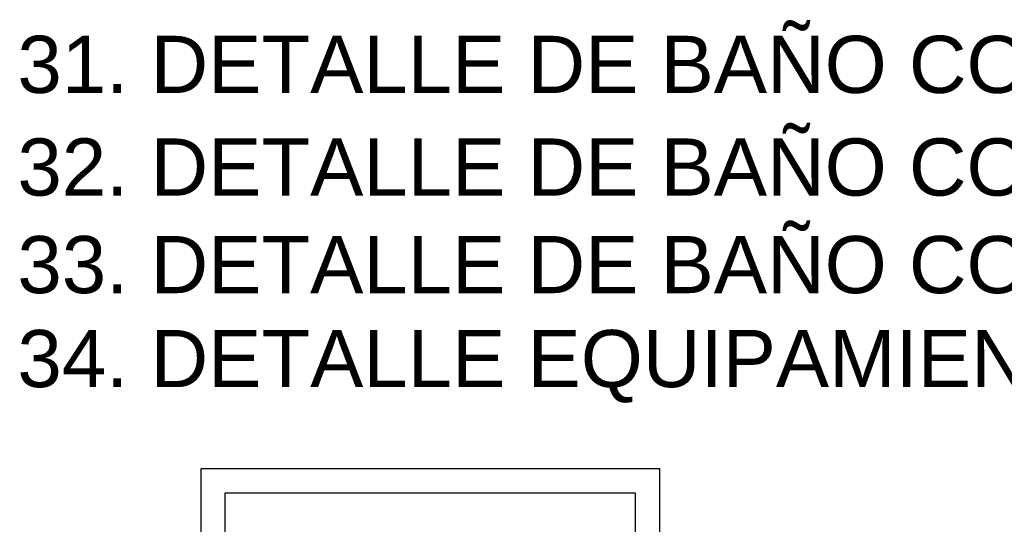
# Model space of a CAD drawing. Header units: millimetres. Extents: x 201 to 840, y 135 to 685.
# Tile 133 of 219: x 419 to 439, y 199 to 209. Entities that reach past the tile are written whole.
import ezdxf

# ---------------------------------------------------------------- set-up
doc = ezdxf.new("R2010")
doc.units = ezdxf.units.MM
doc.layers.add('LAMINA', color=6, linetype='Continuous')
doc.layers.add('TEXT', color=4, linetype='Continuous')
doc.styles.add('style10', font='swissel.ttf', dxfattribs={"height": 1.6})

msp = doc.modelspace()

# ---------------------------------------------------------------- linework, layer by layer
at = {"layer": 'LAMINA', "color": 7}
for p, q in [((422.482, 184.735), (422.482, 199.982)), ((422.482, 199.982), (431.959, 199.982)), ((431.959, 199.982), (431.959, 184.735))]:
    msp.add_line(p, q, dxfattribs=at)
at = {"layer": 'LAMINA'}
for p, q in [((422.982, 185.435), (422.982, 199.482)), ((422.982, 199.482), (431.459, 199.482)), ((431.459, 199.482), (431.459, 185.435))]:
    msp.add_line(p, q, dxfattribs=at)

# ---------------------------------------------------------------- texts
at = {"layer": 'TEXT', "ltscale": 0.01, "style": 'style10'}
for s, p in [('31. DETALLE DE BAÑO CORTE A-A', (418.686, 207.742)), ('32. DETALLE DE BAÑO CORTE B-B', (418.686, 205.621)), ('33. DETALLE DE BAÑO CORTE C-C', (418.686, 203.605)), ('34. DETALLE EQUIPAMIENTO DE BAÑO', (418.686, 201.663))]:
    msp.add_text(s, height=1.18125, dxfattribs=at).set_placement(p)

doc.saveas('drawing.dxf')
